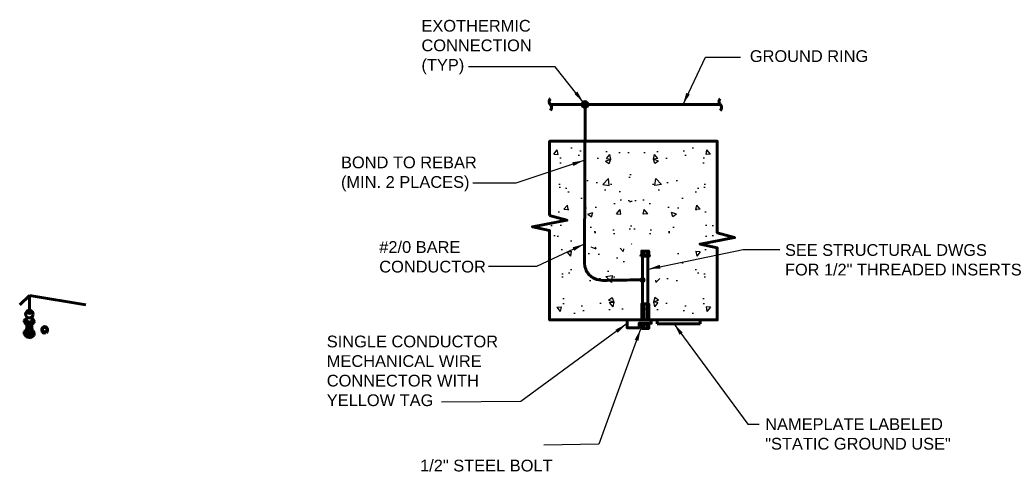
# Model space of a CAD drawing. Header units: inches. Extents: x 0 to 12596, y 564 to 12873.
# Tile 20 of 25: x 5666 to 6418, y 10782 to 11130. Entities that reach past the tile are written whole.
import ezdxf

# ---------------------------------------------------------------- set-up
doc = ezdxf.new("R2010")
doc.units = ezdxf.units.IN
doc.header["$MEASUREMENT"] = 0
for name, color, linetype, lineweight in [('E-ANNO-TEXT', 7, 'Continuous', 25), ('E-GND-GES', 92, 'Continuous', 60), ('E-LPS-COND', 92, 'Continuous', 60)]:
    doc.layers.add(name, color=color, linetype=linetype, lineweight=lineweight)
doc.layers.add('E-DETL-FINE', color=253, linetype='Continuous')
doc.styles.add('Arial8', font='arial.ttf', dxfattribs={"height": 0.125})
doc.styles.get("Standard").update_dxf_attribs({"font": 'arial.ttf'})
doc.dimstyles.new('3-16to1Dim8', dxfattribs={"dimtxt": 12, "dimasz": 0.0625, "dimexe": 0.0625, "dimexo": 0.0625, "dimgap": 0.03125, "dimtad": 1, "dimdec": 4, "dimlfac": 64, "dimzin": 3, "dimdsep": 46, "dimlunit": 4, "dimtxsty": 'Arial8', "dimcen": 0.09375, "dimclrd": 256, "dimclrt": 256, "dimadec": 0, "dimazin": 1, "dimtfac": 1, "dimtdec": 4, "dimtofl": 0, "dimtmove": 0, "dimatfit": 3, "dimfxl": 1, "dimfrac": 1, "dimtolj": 1, "dimtzin": 0, "dimlwd": -1, "dimarcsym": 0})

# ---------------------------------------------------------------- blocks, each defined once
blk = doc.blocks.new('Line Break-Big')
blk.add_lwpolyline([(0, 0.125, 0.414214), (0, 0, -0.414214), (0, -0.125)], format="xyb")

msp = doc.modelspace()

# ---------------------------------------------------------------- hatches: boundary and pattern name
at = {"layer": 'E-DETL-FINE', "ltscale": 100}
h = msp.add_hatch(dxfattribs=at)
h.set_pattern_fill('AR-CONC', color=256, scale=5.606081, style=0)
h.set_pattern_definition([(50, (3883.286, 11965.327), (40.2102, -3.51794), [4.20456, -46.25017]), (355, (3883.286, 11965.327), (-7.7785, 42.1685), [3.36365, -37.0001]), (100.4514, (3886.637, 11965.033), (32.4317, 38.65054), [3.5733, -39.3066]), (46.1842, (3883.286, 11976.54), (59.8304, -9.2791), [6.3068, -69.3752]), (96.6356, (3888.27, 11975.765), (52.398, 54.6098), [5.36, -58.9599]), (351.1842, (3883.286, 11976.54), (52.3979, 54.6099), [5.0455, -55.5002]), (21, (3888.892, 11973.736), (33.4631, -22.57114), [4.20456, -46.25017]), (326, (3888.892, 11973.736), (13.64045, 40.6525), [3.36365, -37.0001]), (71.4514, (3891.68, 11971.855), (47.10356, 18.0813), [3.5733, -39.3066]), (37.5, (3883.286, 11965.327), (0.68169, 18.6623), [0, -36.55165, 0, -37.56074, 0, -37.14028]), (7.5, (3883.286, 11965.327), (14.74789, 22.11104), [0, -21.41523, 0, -35.71073, 0, -14.15535]), (327.5, (3870.785, 11965.327), (29.92652, -1.26444), [0, -14.0152, 0, -43.72743, 0, -58.02293]), (317.5, (3865.179, 11965.327), (32.6939, 5.61197), [0, -18.21976, 0, -29.0395, 0, -41.2047])])
h.paths.add_polyline_path([(6137.49128, 11034.71715), (6071.61983, 11034.71715), (6071.33953, 10961.27749), (6074.70318, 10961.27749), (6086.74627, 10957.00651), (6134.19976, 10949.13318), (6131.81151, 10996.3969), (6133.84733, 11013.97465)])
h = msp.add_hatch(dxfattribs=at)
h.set_pattern_fill('AR-CONC', color=256, scale=5.606081, style=0)
h.set_pattern_definition([(130, (8384.53, 11965.327), (-40.2102, -3.51794), [4.20456, -46.25017]), (185, (8384.53, 11965.327), (7.7785, 42.1685), [3.36365, -37.0001]), (79.5486, (8381.18, 11965.033), (-32.4317, 38.65054), [3.5733, -39.3066]), (133.8158, (8384.53, 11976.54), (-59.8304, -9.2791), [6.3068, -69.3752]), (83.3644, (8379.544, 11975.765), (-52.398, 54.6098), [5.36, -58.9599]), (188.8158, (8384.53, 11976.54), (-52.3979, 54.6099), [5.0455, -55.5002]), (159, (8378.923, 11973.736), (-33.4631, -22.57114), [4.20456, -46.25017]), (214, (8378.923, 11973.736), (-13.64045, 40.6525), [3.36365, -37.0001]), (108.5486, (8376.135, 11971.855), (-47.10356, 18.0813), [3.5733, -39.3066]), (142.5, (8384.53, 11965.327), (-0.68169, 18.6623), [0, -36.55165, 0, -37.56074, 0, -37.14028]), (172.5, (8384.53, 11965.327), (-14.74789, 22.11104), [0, -21.41523, 0, -35.71073, 0, -14.15535]), (212.5, (8397.031, 11965.327), (-29.92652, -1.26444), [0, -14.0152, 0, -43.72743, 0, -58.02293]), (222.5, (8402.637, 11965.327), (-32.6939, 5.61197), [0, -18.21976, 0, -29.0395, 0, -41.2047])])
h.paths.add_polyline_path([(6130.3244, 11034.71715), (6196.19585, 11034.71715), (6196.47615, 10961.27749), (6193.1125, 10961.27749), (6162.62005, 10960.35235), (6138.02099, 10960.82975), (6125.84087, 10976.82304), (6120.58671, 11013.58369)])
h = msp.add_hatch(dxfattribs=at)
h.set_pattern_fill('AR-CONC', color=256, scale=5.606081, style=0)
h.set_pattern_definition([(310, (3885.53, 9971.524), (40.2102, 3.51794), [4.20456, -46.25017]), (5, (3885.53, 9971.524), (-7.7785, -42.1685), [3.36365, -37.0001]), (259.5486, (3888.88, 9971.817), (32.4317, -38.65054), [3.5733, -39.3066]), (313.8158, (3885.53, 9960.31), (59.8304, 9.2791), [6.3068, -69.3752]), (263.3644, (3890.515, 9961.085), (52.398, -54.6098), [5.36, -58.9599]), (8.8158, (3885.53, 9960.31), (52.3979, -54.6099), [5.0455, -55.5002]), (339, (3891.135, 9963.115), (33.4631, 22.57114), [4.20456, -46.25017]), (34, (3891.135, 9963.115), (13.64045, -40.6525), [3.36365, -37.0001]), (288.5486, (3893.923, 9964.996), (47.10356, -18.0813), [3.5733, -39.3066]), (322.5, (3885.529, 9971.524), (0.68169, -18.6623), [0, -36.55165, 0, -37.56074, 0, -37.14028]), (352.5, (3885.529, 9971.524), (14.74789, -22.11104), [0, -21.41523, 0, -35.71073, 0, -14.15535]), (32.5, (3873.027, 9971.524), (29.92652, 1.26444), [0, -14.0152, 0, -43.72743, 0, -58.02293]), (42.5, (3867.42, 9971.524), (32.6939, -5.61197), [0, -18.21976, 0, -29.0395, 0, -41.2047])])
h.paths.add_polyline_path([(6139.73371, 10902.13334), (6073.86226, 10902.13334), (6073.58196, 10975.573), (6076.94561, 10975.573), (6086.19564, 10972.20935), (6101.05175, 10956.23202), (6127.27381, 10954.86211), (6136.08976, 10922.87584)])
h = msp.add_hatch(dxfattribs=at)
h.set_pattern_fill('AR-CONC', color=256, scale=5.606081, style=0)
h.set_pattern_definition([(230, (8384.53, 9971.524), (-40.2102, 3.51794), [4.20456, -46.25017]), (175, (8384.53, 9971.524), (7.7785, -42.1685), [3.36365, -37.0001]), (280.4514, (8381.18, 9971.817), (-32.4317, -38.65054), [3.5733, -39.3066]), (226.1842, (8384.53, 9960.31), (-59.8304, 9.2791), [6.3068, -69.3752]), (276.6356, (8379.544, 9961.085), (-52.398, -54.6098), [5.36, -58.9599]), (171.1842, (8384.53, 9960.31), (-52.3979, -54.6099), [5.0455, -55.5002]), (201, (8378.923, 9963.115), (-33.4631, 22.57114), [4.20456, -46.25017]), (146, (8378.923, 9963.115), (-13.64045, -40.6525), [3.36365, -37.0001]), (251.4514, (8376.135, 9964.996), (-47.10356, -18.0813), [3.5733, -39.3066]), (217.5, (8384.53, 9971.524), (-0.68169, -18.6623), [0, -36.55165, 0, -37.56074, 0, -37.14028]), (187.5, (8384.53, 9971.524), (-14.74789, -22.11104), [0, -21.41523, 0, -35.71073, 0, -14.15535]), (147.5, (8397.031, 9971.524), (-29.92652, 1.26444), [0, -14.0152, 0, -43.72743, 0, -58.02293]), (137.5, (8402.637, 9971.524), (-32.6939, -5.61197), [0, -18.21976, 0, -29.0395, 0, -41.2047])])
h.paths.add_polyline_path([(6130.3244, 10902.13334), (6196.19585, 10902.13334), (6196.47615, 10975.573), (6193.1125, 10975.573), (6183.86247, 10972.20935), (6169.00636, 10956.23202), (6160.03663, 10934.088), (6133.96835, 10922.87584)])
at = {"layer": 'E-GND-GES'}
h = msp.add_hatch(color=256, dxfattribs=at)
edge = h.paths.add_edge_path()
edge.add_arc((6141.96034, 10930.72435), 2.26158, 0, 360)
at = {"layer": 'E-LPS-COND'}
h = msp.add_hatch(color=256, dxfattribs=at)
edge = h.paths.add_edge_path()
edge.add_arc((6097.94083, 11064.70145), 2.26158, 0, 360)

# ---------------------------------------------------------------- linework, layer by layer
at = {"layer": 'E-GND-GES'}
for p, q in [((5673.47298, 10918.83), (5666.04004, 10911.69615)), ((5673.47298, 10907.53077), (5673.47298, 10918.83)), ((5673.47298, 10918.83), (5716.54057, 10911.69615)), ((5671.60186, 10899.29089), (5671.60186, 10902.45657)), ((5675.19886, 10899.2674), (5675.19886, 10902.34048)), ((6153.04273, 10900.17121), (6153.04273, 10897.36884)), ((6185.99032, 10900.17121), (6153.04273, 10900.17121)), ((6185.99032, 10897.36884), (6185.99032, 10900.17121)), ((5669.55741, 10899.91106), (5669.55741, 10898.83013)), ((5670.88568, 10896.99728), (5669.55741, 10898.83013)), ((5670.88568, 10898.0782), (5670.88568, 10896.99728)), ((5674.48273, 10896.06911), (5670.88568, 10896.99728)), ((5671.60186, 10893.6468), (5671.60186, 10896.81248)), ((5674.48273, 10896.06911), (5677.11582, 10898.00769)), ((5674.48273, 10897.15003), (5674.48273, 10896.06911)), ((5675.19886, 10893.62331), (5675.19886, 10896.59635)), ((5677.11582, 10899.08862), (5677.11582, 10898.00769)), ((5683.33323, 10892.85961), (5682.83323, 10892.85961)), ((5682.83323, 10892.85961), (5682.83323, 10892.36395)), ((5685.06626, 10895.09264), (5685.06626, 10895.09264)), ((5685.06626, 10895.09264), (5685.06626, 10894.59264)), ((5687.29929, 10892.85961), (5686.79929, 10892.85961)), ((6153.04273, 10897.36884), (6185.99032, 10897.36884)), ((5669.55741, 10891.27653), (5669.55741, 10889.24172)), ((5669.55741, 10889.24172), (5670.88568, 10887.40814)), ((5670.88568, 10889.44368), (5670.88568, 10887.40814)), ((5670.88568, 10887.40814), (5674.48273, 10886.46083)), ((5674.48273, 10888.51551), (5674.48273, 10886.46083)), ((5674.48273, 10886.46083), (5677.11582, 10888.44708)), ((5677.11582, 10890.45409), (5677.11582, 10888.44708)), ((5685.79067, 10890.74734), (5685.4074, 10891.15544)), ((5685.79067, 10890.74734), (5685.79067, 10890.25168)), ((5686.21712, 10890.94598), (5685.86737, 10891.31839)), ((5685.86737, 10891.31839), (5685.86737, 10890.82273)), ((5686.21712, 10890.45032), (5685.86737, 10890.82273)), ((5686.21712, 10890.94598), (5686.21712, 10890.45032))]:
    msp.add_line(p, q, dxfattribs=at)
at = {"layer": 'E-GND-GES', "ltscale": 100}
for points in [[(6070.90327, 10980.05786), (6084.07756, 10976.41391), (6057.72898, 10971.36844), (6070.90327, 10968.42524), (6070.90327, 10900.17121), (6198.99889, 10900.17121), (6198.99889, 10949.15188), (6198.99889, 10955.17842), (6185.8246, 10958.12161), (6212.17318, 10963.16708), (6198.99889, 10966.81103), (6198.99889, 11036.67928), (6070.90327, 11036.67928)], [(6141.25958, 10949.50472), (6146.58535, 10949.50472), (6146.58535, 10952.86837), (6141.25958, 10952.86837)], [(6140.69897, 10948.94411), (6147.14596, 10948.94411), (6147.14596, 10949.50472), (6140.69897, 10949.50472)], [(6141.25958, 10900.17121), (6146.58535, 10900.17121), (6146.58535, 10912.50459), (6141.25958, 10912.50459)], [(6148.54748, 10900.17121), (6148.54748, 10897.64848), (6139.29745, 10897.64848), (6139.29745, 10894.28483), (6130.04742, 10894.28483), (6130.04742, 10900.17121)], [(6140.69897, 10897.64848), (6147.14596, 10897.64848), (6147.14596, 10897.08787), (6140.69897, 10897.08787)], [(6141.25958, 10897.08787), (6146.58535, 10897.08787), (6146.58535, 10893.72422), (6141.25958, 10893.72422)]]:
    msp.add_lwpolyline(points, close=True, dxfattribs=at)
for points in [[(6142.6611, 10949.50472), (6142.6611, 10952.86837)], [(6145.18383, 10949.50472), (6145.18383, 10952.86837)], [(6141.96034, 10948.94411), (6141.96034, 10912.50459)], [(6145.88459, 10948.94411), (6145.88459, 10912.50459)], [(6142.6611, 10900.17121), (6142.6611, 10912.50459)], [(6145.18383, 10900.17121), (6145.18383, 10912.50459)], [(6142.6611, 10897.08787), (6142.6611, 10893.72422)], [(6145.18383, 10897.08787), (6145.18383, 10893.72422)]]:
    msp.add_lwpolyline(points, dxfattribs=at)
at = {"layer": 'E-GND-GES'}
for centre, radius in [((5673.47298, 10904.64868), 2.88209), ((5673.41722, 10892.85961), 2.23303)]:
    msp.add_circle(centre, radius, dxfattribs=at)
for centre, radius, start, end in [((5744.60735, 10798.50297), 126.15901, 125.35764268, 126.5043476), ((5672.07394, 10899.52858), 1.78196, 105.56462804, 194.37713231), ((5689.10918, 10928.44814), 30.45988, 242.82714444, 245.11764493), ((5675.03193, 10899.66772), 1.57372, 295.3693319, 83.91076415), ((5686.45082, 10904.67375), 10.87823, 200.727426, 210.89209056), ((5666.9583, 10896.62974), 4.18598, 20.24452083, 51.61746945), ((5744.60735, 10789.86844), 126.15901, 125.35764268, 126.5043476), ((5673.60164, 10902.33012), 4.59468, 224.9131311, 297.26075113), ((5670.65928, 10889.7667), 8.31458, 62.62269399, 88.43969704), ((5673.41145, 10900.97721), 2.47352, 222.98064279, 316.27110499), ((5673.41145, 10898.33312), 2.47352, 222.98064279, 316.27110499), ((5673.41145, 10897.83312), 2.47352, 222.98064279, 316.27110499), ((5673.41145, 10897.33312), 2.47352, 222.98064279, 316.27110499), ((5673.41145, 10896.83312), 2.47352, 222.98064279, 316.27110499), ((5673.41145, 10896.33312), 2.47352, 222.98064279, 316.27110499), ((5673.41145, 10895.83312), 2.47352, 222.98064279, 316.27110499), ((5673.41145, 10895.33312), 2.47352, 222.98064279, 316.27110499), ((5673.41145, 10898.83312), 2.47352, 242.38411312, 268.67827791), ((5680.79924, 10891.3281), 8.5903, 115.39068022, 137.33321173), ((5689.10918, 10919.81362), 30.45988, 242.82714444, 245.11764493), ((5685.06626, 10892.85961), 2.23303, 301.02267961, 288.92941156), ((5685.06349, 10892.85683), 1.73581, 297.58839683, 281.42762785), ((5685.06626, 10892.36395), 2.23303, 301.02267961, 6.37198631), ((5666.9583, 10887.99521), 4.18598, 20.24452083, 51.61746945), ((5670.65928, 10881.13218), 8.31458, 62.62269399, 88.43969704), ((5680.79924, 10882.69358), 8.5903, 115.39068022, 137.33321173), ((5686.45082, 10896.03922), 10.87823, 200.727426, 210.89209056), ((5685.09566, 10892.40511), 2.2628, 181.04225422, 287.88715734)]:
    msp.add_arc(centre, radius, start, end, dxfattribs=at)
msp.add_ellipse((5673.48388, 10906.35583), major_axis=(-1.79864, -0.01668), ratio=0.653241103, dxfattribs=at)
msp.add_open_spline([(6097.62932, 10948.3197), (6097.58289, 10945.17059), (6097.33335, 10938.48593), (6105.46397, 10929.74969), (6119.14413, 10930.85743), (6123.91197, 10930.17529), (6130.93613, 10930.93543), (6141.96034, 10930.72435)], degree=3, knots=[3.901736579, 3.901736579, 3.901736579, 3.901736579, 13.368702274, 22.341406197, 39.713102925, 64.13191273, 92.67620851, 92.67620851, 92.67620851, 92.67620851], dxfattribs=at)
at = {"layer": 'E-LPS-COND'}
msp.add_line((6097.94083, 11064.70145), (6097.62932, 10948.3197), dxfattribs=at)
at = {"layer": 'E-LPS-COND', "ltscale": 100}
msp.add_lwpolyline([(6071.46387, 11064.70145), (6201.24132, 11064.70145)], dxfattribs=at)
at = {"layer": 'E-LPS-COND'}
msp.add_circle((6097.94083, 11064.70145), 2.26158, dxfattribs=at)

# ---------------------------------------------------------------- block references
at = {"layer": 'E-LPS-COND', "ltscale": 100, "xscale": 35.87891595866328, "yscale": 35.87891595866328, "zscale": 35.87891595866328}
for p in [(6071.46387, 11064.70145), (6201.24132, 11064.70145)]:
    msp.add_blockref('Line Break-Big', p, dxfattribs=at)

# ---------------------------------------------------------------- texts
at = {"layer": 'E-ANNO-TEXT'}
for s, insert, char_height, width, attachment_point in [('\\A1;EXOTHERMIC CONNECTION\\P(TYP)', (5972.98302, 11129.36225), 8.969729, 90.1426627, 1), ('\\A1;GROUND RING', (6223.87243, 11106.1974), 8.969729, 97.3007581, 1), ('BOND TO REBAR (MIN. 2 PLACES)', (5911.51987, 11025.02332), 8.969729, 106.5796439, 1), ('#2/0 BARE CONDUCTOR', (5940.75098, 10960.38154), 8.969729, 86.0301856, 1), ('\\A1;SEE STRUCTURAL DWGS\\PFOR 1/2" THREADED INSERTS', (6250.77621, 10958.11126), 8.969729, 185.3841026, 1), ('SINGLE CONDUCTOR MECHANICAL WIRE CONNECTOR WITH YELLOW TAG', (5900.64559, 10888.25403), 8.9697289, 132.3316731, 1), ('NAMEPLATE LABELED\\P"STATIC GROUND USE"', (6235.59769, 10825.11735), 8.9697289, 147.3309148, 1), ('\\A1;1/2" STEEL BOLT', (6073.17038, 10793.48547), 8.969729, 110.1974647, 3)]:
    msp.add_mtext(s, dxfattribs=dict(at, insert=insert, char_height=char_height, width=width, attachment_point=attachment_point))

# ---------------------------------------------------------------- leaders
at = {"layer": 'E-ANNO-TEXT', "ltscale": 100, "annotation_type": 0, "has_hookline": 1}
for points, override, hookline_direction in [([(6172.80959, 11064.87436), (6189.94677, 11101.01692), (6216.80461, 11101.01692)], {"dimscale": 1, "dimasz": 9, "dimtad": 0}, 0), ([(6096.56689, 11066.64868), (6075.20126, 11093.42085), (6008.85986, 11093.42085)], {"dimasz": 9, "dimtad": 0}, 1), ([(6097.23863, 10958.16454), (6060.79131, 10941.134), (6024.2822, 10941.11595)], {"dimasz": 9, "dimtad": 0}, 1), ([(6129.29284, 10896.87518), (6048.9026, 10837.84926), (5988.23477, 10837.47029)], {"dimasz": 9, "dimtad": 0}, 1), ([(6140.41867, 10893.16042), (6108.43357, 10805.23394), (6066.4184, 10804.70187)], {"dimasz": 9, "dimtad": 0}, 1)]:
    msp.add_leader(points, dimstyle='3-16to1Dim8', override=override, dxfattribs=dict(at, hookline_direction=hookline_direction))
at = {"layer": 'E-ANNO-TEXT', "ltscale": 100, "annotation_type": 0, "has_hookline": 1, "horizontal_direction": (-1, 0, 0)}
for points, hookline_direction in [([(6097.1079, 11022.02793), (6045.05094, 11004.70718), (6012.18934, 11004.70718)], 1), ([(6146.48777, 10939.0901), (6218.81593, 10954.02801), (6246.89936, 10953.90714)], 0), ([(6166.08229, 10897.01248), (6222.33164, 10820.58163), (6231.1145, 10820.55755)], 1)]:
    msp.add_leader(points, dimstyle='3-16to1Dim8', override={"dimasz": 9, "dimtad": 0}, dxfattribs=dict(at, hookline_direction=hookline_direction))

doc.saveas('drawing.dxf')
